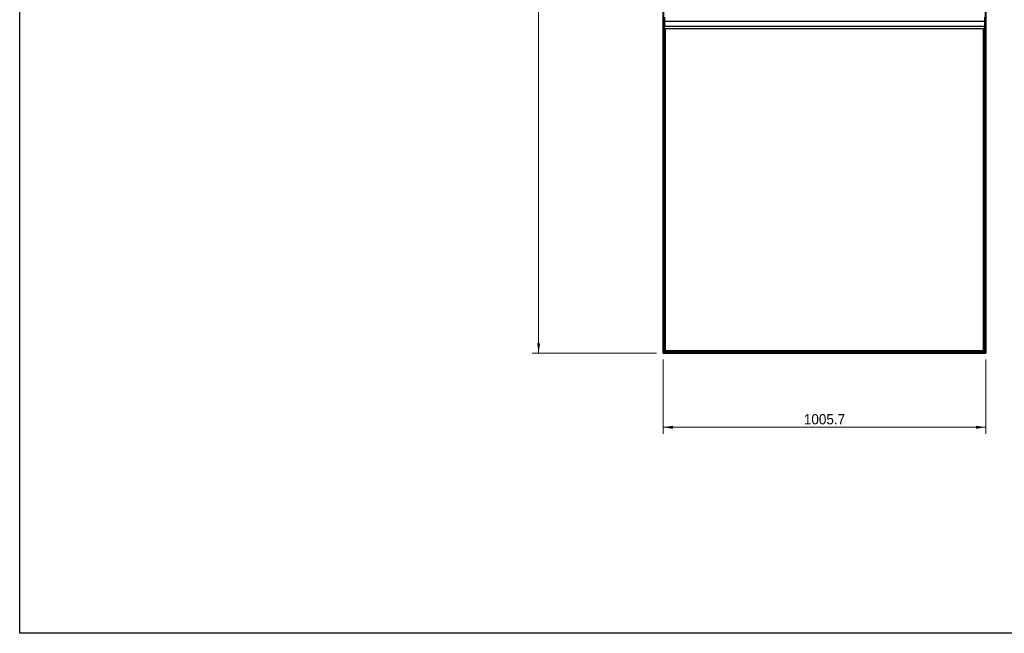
# Model space of a CAD drawing. Header units: millimetres. Extents: x 130 to 5859, y 139 to 4070.
# Tile 1 of 3: x 130 to 3197, y 140 to 2050. Entities that reach past the tile are written whole.
import ezdxf

# ---------------------------------------------------------------- set-up
doc = ezdxf.new("R2010")
doc.units = ezdxf.units.MM
doc.header["$LTSCALE"] = 20
doc.layers.add('1轮廓实线层', color=7, linetype='Continuous')
doc.styles.add('SLDTEXTSTYLE2', font='ARIAL.TTF', dxfattribs={"width": 0.948})
doc.styles.add('SLDTEXTSTYLE3', font='ARIALBD.TTF', dxfattribs={"width": 0.948})
doc.dimstyles.new('SLDDIMSTYLE0', dxfattribs={"dimtxt": 30.819824, "dimasz": 30.819824, "dimexe": 0, "dimexo": 0.0625, "dimgap": 7.704956, "dimtad": 1, "dimdec": 1, "dimrnd": 1e-09, "dimzin": 4, "dimdsep": 46, "dimtxsty": 'SLDTEXTSTYLE3', "dimsah": 1, "dimcen": 0.09, "dimadec": 0, "dimazin": 1, "dimtfac": 1, "dimtdec": 1, "dimtofl": 0, "dimtmove": 0, "dimatfit": 3, "dimfxl": 1, "dimfrac": 2, "dimtolj": 1, "dimtzin": 12, "dimarcsym": 0})
doc.dimstyles.new('SLDDIMSTYLE1', dxfattribs={"dimtxt": 30.819824, "dimasz": 30.819824, "dimexe": 0, "dimexo": 0.0625, "dimgap": 7.704956, "dimtad": 1, "dimdec": 1, "dimrnd": 1e-09, "dimzin": 12, "dimdsep": 46, "dimtxsty": 'SLDTEXTSTYLE3', "dimsah": 1, "dimcen": 0.09, "dimadec": 0, "dimazin": 3, "dimtfac": 1, "dimtdec": 1, "dimtofl": 0, "dimtmove": 0, "dimatfit": 3, "dimfxl": 1, "dimfrac": 2, "dimtolj": 1, "dimtzin": 12, "dimarcsym": 0})

# ---------------------------------------------------------------- blocks, each defined once
blk = doc.blocks.new('_D')
at = {"color": 7, "linetype": 'Continuous', "lineweight": 18}
for p, q in [((2114.3, 3412.3), (1726.9, 3412.3)), ((1746.9, 3412.3), (1746.9, 1012.3)), ((2114.3, 1012.3), (1726.9, 1012.3))]:
    blk.add_line(p, q, dxfattribs=at)
for points in [[(1746.9, 3412.3), (1742.1, 3381.5), (1751.6, 3381.5)], [(1746.9, 1012.3), (1751.6, 1043.2), (1742.1, 1043.2)]]:
    blk.add_solid(points, dxfattribs=at)
at = {"color": 7, "linetype": 'Continuous', "lineweight": 18, "insert": (1706, 2224.4), "char_height": 31.75, "attachment_point": 1, "rotation": 90, "style": 'SLDTEXTSTYLE2'}
blk.add_mtext('2400.0', dxfattribs=at)
blk = doc.blocks.new('_D_1')
at = {"color": 7, "linetype": 'Continuous', "lineweight": 18}
for p, q in [((2134.3, 992.3), (2134.3, 761.4)), ((3140.1, 992.3), (3140.1, 761.4)), ((2134.3, 781.4), (3140.1, 781.4))]:
    blk.add_line(p, q, dxfattribs=at)
for points in [[(2134.3, 781.4), (2165.1, 776.6), (2165.1, 786.1)], [(3140.1, 781.4), (3109.2, 786.1), (3109.2, 776.6)]]:
    blk.add_solid(points, dxfattribs=at)
at = {"color": 7, "linetype": 'Continuous', "lineweight": 18, "insert": (2573, 822.3), "char_height": 31.75, "attachment_point": 1, "style": 'SLDTEXTSTYLE2'}
blk.add_mtext('1005.7', dxfattribs=at)

msp = doc.modelspace()

# ---------------------------------------------------------------- linework, layer by layer
at = {"color": 7, "linetype": 'Continuous', "lineweight": 25}
for p, q in [((130.48, 140), (130.48, 4070)), ((5806.63, 140), (130.48, 140))]:
    msp.add_line(p, q, dxfattribs=at)
at = {"layer": '1轮廓实线层'}
for p, q in [((2134.33, 3412.34), (2134.33, 1012.34)), ((2134.68, 1012.69), (2134.68, 3411.99)), ((2135.48, 3411.19), (2135.48, 1013.49)), ((2135.83, 1013.84), (2135.83, 3410.84)), ((3138.57, 3410.84), (3138.57, 1013.84)), ((3138.92, 1013.49), (3138.92, 3411.19)), ((3139.72, 3411.99), (3139.72, 1012.69)), ((3140.07, 1012.34), (3140.07, 3412.34)), ((2136.2, 2057.85), (2136.2, 2048.03)), ((2139.2, 2057.85), (2139.2, 2048.03)), ((3135.2, 2057.85), (3135.2, 2048.03)), ((3138.2, 2057.85), (3138.2, 2048.03)), ((2135.83, 2042.54), (2136.2, 2042.54)), ((2136.2, 2030.14), (2135.83, 2030.14)), ((2139.2, 2048.03), (2136.2, 2048.03)), ((2136.2, 2048.03), (2136.2, 2028.03)), ((2139.2, 2028.03), (2136.2, 2028.03)), ((2136.2, 2017.86), (2136.2, 2028.03)), ((2139.2, 2048.03), (2139.2, 2028.03)), ((2139.2, 2045.46), (3135.2, 2045.46)), ((2139.2, 2030.46), (3135.2, 2030.46)), ((2139.2, 2017.86), (2139.2, 2028.03)), ((3138.2, 2048.03), (3135.2, 2048.03)), ((3135.2, 2048.03), (3135.2, 2028.03)), ((3138.2, 2028.03), (3135.2, 2028.03)), ((3135.2, 2017.86), (3135.2, 2028.03)), ((3138.2, 2048.03), (3138.2, 2028.03)), ((3138.57, 2042.54), (3138.2, 2042.54)), ((3138.2, 2030.14), (3138.57, 2030.14)), ((3138.2, 2017.86), (3138.2, 2028.03)), ((2135.83, 2010.54), (2136.2, 2010.54)), ((2136.2, 1998.14), (2135.83, 1998.14)), ((2139.2, 2017.86), (2136.2, 2017.86)), ((2136.2, 2017.86), (2136.2, 2013.46)), ((2139.2, 2013.46), (2136.2, 2013.46)), ((2136.2, 2013.46), (2136.2, 2009.89)), ((2139.2, 2009.89), (2136.2, 2009.89)), ((2136.2, 1974.72), (2136.2, 2009.89)), ((2139.2, 2017.86), (2139.2, 2013.46)), ((2139.2, 2013.46), (2139.2, 2009.89)), ((2139.2, 2010.54), (2139.58, 2010.54)), ((2139.2, 1974.72), (2139.2, 2009.89)), ((2139.58, 1998.14), (2139.2, 1998.14)), ((2139.58, 2022.83), (3135.2, 2022.83)), ((2139.58, 2022.83), (2139.58, 1017.59)), ((2139.93, 1017.94), (2139.58, 2022.83)), ((2141.08, 2022.83), (2140.73, 1018.74)), ((2141.08, 1019.09), (2141.08, 2022.83)), ((2141.78, 1019.79), (2141.78, 2022.83)), ((3132.62, 1019.79), (3132.62, 2022.83)), ((3133.32, 2022.83), (3133.32, 1019.09)), ((3133.67, 1018.74), (3133.32, 2022.83)), ((3134.82, 2022.83), (3134.47, 1017.94)), ((3134.82, 1017.59), (3134.82, 2022.83)), ((3135.2, 2010.54), (3134.82, 2010.54)), ((3134.82, 1998.14), (3135.2, 1998.14)), ((3138.2, 2017.86), (3135.2, 2017.86)), ((3135.2, 2017.86), (3135.2, 2013.46)), ((3138.2, 2013.46), (3135.2, 2013.46)), ((3135.2, 2013.46), (3135.2, 2009.89)), ((3138.2, 2009.89), (3135.2, 2009.89)), ((3135.2, 1974.72), (3135.2, 2009.89)), ((3138.2, 2017.86), (3138.2, 2013.46)), ((3138.2, 2013.46), (3138.2, 2009.89)), ((3138.57, 2010.54), (3138.2, 2010.54)), ((3138.2, 1974.72), (3138.2, 2009.89)), ((3138.2, 1998.14), (3138.57, 1998.14)), ((2135.83, 1978.54), (2136.2, 1978.54)), ((2139.58, 1966.14), (2135.83, 1966.14)), ((2139.2, 1974.72), (2136.2, 1974.72)), ((2136.2, 1974.72), (2136.2, 1971.14)), ((2139.2, 1971.14), (2136.2, 1971.14)), ((2139.2, 1978.54), (2139.58, 1978.54)), ((2139.2, 1974.72), (2139.2, 1971.14)), ((3135.2, 1978.54), (3134.82, 1978.54)), ((3134.82, 1966.14), (3138.57, 1966.14)), ((3138.2, 1974.72), (3135.2, 1974.72)), ((3135.2, 1974.72), (3135.2, 1971.14)), ((3138.2, 1971.14), (3135.2, 1971.14)), ((3138.57, 1978.54), (3138.2, 1978.54)), ((3138.2, 1974.72), (3138.2, 1971.14)), ((2135.83, 1946.54), (2139.58, 1946.54)), ((2139.58, 1934.14), (2135.83, 1934.14)), ((3138.57, 1946.54), (3134.82, 1946.54)), ((3134.82, 1934.14), (3138.57, 1934.14)), ((2135.83, 1914.54), (2139.58, 1914.54)), ((2139.58, 1902.14), (2135.83, 1902.14)), ((3138.57, 1914.54), (3134.82, 1914.54)), ((3134.82, 1902.14), (3138.57, 1902.14)), ((2135.83, 1882.54), (2139.58, 1882.54)), ((3138.57, 1882.54), (3134.82, 1882.54)), ((2139.58, 1870.14), (2135.83, 1870.14)), ((2135.83, 1850.54), (2139.58, 1850.54)), ((3134.82, 1870.14), (3138.57, 1870.14)), ((3138.57, 1850.54), (3134.82, 1850.54)), ((2139.58, 1838.14), (2135.83, 1838.14)), ((2135.83, 1818.54), (2139.58, 1818.54)), ((3134.82, 1838.14), (3138.57, 1838.14)), ((3138.57, 1818.54), (3134.82, 1818.54)), ((2139.58, 1806.14), (2135.83, 1806.14)), ((2135.83, 1786.54), (2139.58, 1786.54)), ((3134.82, 1806.14), (3138.57, 1806.14)), ((3138.57, 1786.54), (3134.82, 1786.54)), ((2139.58, 1774.14), (2135.83, 1774.14)), ((2135.83, 1754.54), (2139.58, 1754.54)), ((3134.82, 1774.14), (3138.57, 1774.14)), ((3138.57, 1754.54), (3134.82, 1754.54)), ((2139.58, 1742.14), (2135.83, 1742.14)), ((2135.83, 1722.54), (2139.58, 1722.54)), ((3134.82, 1742.14), (3138.57, 1742.14)), ((3138.57, 1722.54), (3134.82, 1722.54)), ((2139.58, 1710.14), (2135.83, 1710.14)), ((2135.83, 1690.54), (2139.58, 1690.54)), ((3134.82, 1710.14), (3138.57, 1710.14)), ((3138.57, 1690.54), (3134.82, 1690.54)), ((2139.58, 1678.14), (2135.83, 1678.14)), ((2135.83, 1658.54), (2139.58, 1658.54)), ((3134.82, 1678.14), (3138.57, 1678.14)), ((3138.57, 1658.54), (3134.82, 1658.54)), ((2139.58, 1646.14), (2135.83, 1646.14)), ((2135.83, 1626.54), (2139.58, 1626.54)), ((3134.82, 1646.14), (3138.57, 1646.14)), ((3138.57, 1626.54), (3134.82, 1626.54)), ((2139.58, 1614.14), (2135.83, 1614.14)), ((3134.82, 1614.14), (3138.57, 1614.14)), ((2135.83, 1594.54), (2139.58, 1594.54)), ((2139.58, 1582.14), (2135.83, 1582.14)), ((3138.57, 1594.54), (3134.82, 1594.54)), ((3134.82, 1582.14), (3138.57, 1582.14)), ((2135.83, 1562.54), (2139.58, 1562.54)), ((2139.58, 1550.14), (2135.83, 1550.14)), ((3138.57, 1562.54), (3134.82, 1562.54)), ((3134.82, 1550.14), (3138.57, 1550.14)), ((2135.83, 1530.54), (2139.58, 1530.54)), ((2139.58, 1518.14), (2135.83, 1518.14)), ((3138.57, 1530.54), (3134.82, 1530.54)), ((3134.82, 1518.14), (3138.57, 1518.14)), ((2135.83, 1498.54), (2139.58, 1498.54)), ((2139.58, 1486.14), (2135.83, 1486.14)), ((3138.57, 1498.54), (3134.82, 1498.54)), ((3134.82, 1486.14), (3138.57, 1486.14)), ((2135.83, 1466.54), (2139.58, 1466.54)), ((2139.58, 1454.14), (2135.83, 1454.14)), ((3138.57, 1466.54), (3134.82, 1466.54)), ((3134.82, 1454.14), (3138.57, 1454.14)), ((2135.83, 1434.54), (2139.58, 1434.54)), ((2139.58, 1422.14), (2135.83, 1422.14)), ((3138.57, 1434.54), (3134.82, 1434.54)), ((3134.82, 1422.14), (3138.57, 1422.14)), ((2135.83, 1402.54), (2139.58, 1402.54)), ((2139.58, 1390.14), (2135.83, 1390.14)), ((3138.57, 1402.54), (3134.82, 1402.54)), ((3134.82, 1390.14), (3138.57, 1390.14)), ((2135.83, 1370.54), (2139.58, 1370.54)), ((2139.58, 1358.14), (2135.83, 1358.14)), ((3138.57, 1370.54), (3134.82, 1370.54)), ((3134.82, 1358.14), (3138.57, 1358.14)), ((2135.83, 1338.54), (2139.58, 1338.54)), ((2139.58, 1326.14), (2135.83, 1326.14)), ((3138.57, 1338.54), (3134.82, 1338.54)), ((3134.82, 1326.14), (3138.57, 1326.14)), ((2135.83, 1306.54), (2139.58, 1306.54)), ((2139.58, 1294.14), (2135.83, 1294.14)), ((3138.57, 1306.54), (3134.82, 1306.54)), ((3134.82, 1294.14), (3138.57, 1294.14)), ((2135.83, 1274.54), (2139.58, 1274.54)), ((2139.58, 1262.14), (2135.83, 1262.14)), ((3138.57, 1274.54), (3134.82, 1274.54)), ((3134.82, 1262.14), (3138.57, 1262.14)), ((2135.83, 1242.54), (2139.58, 1242.54)), ((2139.58, 1230.14), (2135.83, 1230.14)), ((3138.57, 1242.54), (3134.82, 1242.54)), ((3134.82, 1230.14), (3138.57, 1230.14)), ((2135.83, 1210.54), (2139.58, 1210.54)), ((2139.58, 1198.14), (2135.83, 1198.14)), ((3138.57, 1210.54), (3134.82, 1210.54)), ((3134.82, 1198.14), (3138.57, 1198.14)), ((2135.83, 1178.54), (2139.58, 1178.54)), ((2139.58, 1166.14), (2135.83, 1166.14)), ((3138.57, 1178.54), (3134.82, 1178.54)), ((3134.82, 1166.14), (3138.57, 1166.14)), ((2135.83, 1146.54), (2139.58, 1146.54)), ((3138.57, 1146.54), (3134.82, 1146.54)), ((2139.58, 1134.14), (2135.83, 1134.14)), ((2135.83, 1114.54), (2139.58, 1114.54)), ((3134.82, 1134.14), (3138.57, 1134.14)), ((3138.57, 1114.54), (3134.82, 1114.54)), ((2139.58, 1102.14), (2135.83, 1102.14)), ((2135.83, 1082.54), (2139.58, 1082.54)), ((3134.82, 1102.14), (3138.57, 1102.14)), ((3138.57, 1082.54), (3134.82, 1082.54)), ((2139.58, 1070.14), (2135.83, 1070.14)), ((2135.83, 1050.54), (2139.58, 1050.54)), ((3134.82, 1070.14), (3138.57, 1070.14)), ((3138.57, 1050.54), (3134.82, 1050.54)), ((2134.33, 1012.34), (3140.07, 1012.34)), ((2135.48, 1013.49), (2134.68, 1012.69)), ((2134.68, 1012.69), (2135.48, 1013.49)), ((2134.68, 1012.69), (3139.72, 1012.69)), ((2135.48, 1013.49), (3138.92, 1013.49)), ((2139.58, 1038.14), (2135.83, 1038.14)), ((2135.83, 1018.54), (2139.58, 1018.54)), ((2139.58, 1017.59), (2135.83, 1013.84)), ((2139.58, 1017.59), (2135.83, 1013.84)), ((2135.83, 1013.84), (3138.57, 1013.84)), ((2139.58, 1017.59), (3134.82, 1017.59)), ((2140.73, 1018.74), (2139.93, 1017.94)), ((2139.93, 1017.94), (2140.73, 1018.74)), ((2139.93, 1017.94), (3134.47, 1017.94)), ((2140.73, 1018.74), (3133.67, 1018.74)), ((2141.78, 1019.79), (2141.08, 1019.09)), ((2141.78, 1019.79), (2141.08, 1019.09)), ((2141.08, 1019.09), (3133.32, 1019.09)), ((3132.62, 1019.79), (2141.78, 1019.79)), ((3132.62, 1019.79), (3133.32, 1019.09)), ((3132.62, 1019.79), (3133.32, 1019.09)), ((3133.67, 1018.74), (3134.47, 1017.94)), ((3134.47, 1017.94), (3133.67, 1018.74)), ((3134.82, 1038.14), (3138.57, 1038.14)), ((3138.57, 1018.54), (3134.82, 1018.54)), ((3134.82, 1017.59), (3138.57, 1013.84)), ((3134.82, 1017.59), (3138.57, 1013.84)), ((3138.92, 1013.49), (3139.72, 1012.69)), ((3139.72, 1012.69), (3138.92, 1013.49))]:
    msp.add_line(p, q, dxfattribs=at)
for points in [[(2134.68, 1012.69), (2134.64, 1012.65), (2134.59, 1012.61), (2134.51, 1012.52), (2134.47, 1012.48), (2134.4, 1012.41), (2134.37, 1012.39), (2134.34, 1012.35), (2134.33, 1012.34), (2134.33, 1012.34)], [(2134.68, 1012.69), (2134.64, 1012.65), (2134.59, 1012.61), (2134.51, 1012.52), (2134.47, 1012.48), (2134.4, 1012.41), (2134.37, 1012.39), (2134.34, 1012.35), (2134.33, 1012.34), (2134.33, 1012.34)], [(2135.83, 1013.84), (2135.83, 1013.84), (2135.82, 1013.84), (2135.79, 1013.8), (2135.76, 1013.78), (2135.69, 1013.71), (2135.65, 1013.67), (2135.56, 1013.58), (2135.52, 1013.54), (2135.48, 1013.49)], [(2135.83, 1013.84), (2135.83, 1013.84), (2135.82, 1013.84), (2135.79, 1013.8), (2135.76, 1013.78), (2135.69, 1013.71), (2135.65, 1013.67), (2135.56, 1013.58), (2135.52, 1013.54), (2135.48, 1013.49)], [(2139.93, 1017.94), (2139.89, 1017.9), (2139.84, 1017.86), (2139.76, 1017.77), (2139.72, 1017.73), (2139.65, 1017.66), (2139.62, 1017.64), (2139.59, 1017.6), (2139.58, 1017.59), (2139.58, 1017.59)], [(2139.93, 1017.94), (2139.89, 1017.9), (2139.84, 1017.86), (2139.76, 1017.77), (2139.72, 1017.73), (2139.65, 1017.66), (2139.62, 1017.64), (2139.59, 1017.6), (2139.58, 1017.59), (2139.58, 1017.59)], [(2141.08, 1019.09), (2141.08, 1019.09), (2141.07, 1019.09), (2141.04, 1019.05), (2141.01, 1019.03), (2140.94, 1018.96), (2140.9, 1018.92), (2140.81, 1018.83), (2140.77, 1018.79), (2140.73, 1018.74)], [(2141.08, 1019.09), (2141.08, 1019.09), (2141.07, 1019.09), (2141.04, 1019.05), (2141.01, 1019.03), (2140.94, 1018.96), (2140.9, 1018.92), (2140.81, 1018.83), (2140.77, 1018.79), (2140.73, 1018.74)], [(3133.32, 1019.09), (3133.32, 1019.09), (3133.33, 1019.09), (3133.36, 1019.05), (3133.39, 1019.03), (3133.46, 1018.96), (3133.5, 1018.92), (3133.58, 1018.83), (3133.63, 1018.79), (3133.67, 1018.74)], [(3133.32, 1019.09), (3133.32, 1019.09), (3133.33, 1019.09), (3133.36, 1019.05), (3133.39, 1019.03), (3133.46, 1018.96), (3133.5, 1018.92), (3133.58, 1018.83), (3133.63, 1018.79), (3133.67, 1018.74)], [(3134.47, 1017.94), (3134.51, 1017.9), (3134.55, 1017.86), (3134.64, 1017.77), (3134.68, 1017.73), (3134.75, 1017.66), (3134.78, 1017.64), (3134.81, 1017.6), (3134.82, 1017.59), (3134.82, 1017.59)], [(3134.47, 1017.94), (3134.51, 1017.9), (3134.55, 1017.86), (3134.64, 1017.77), (3134.68, 1017.73), (3134.75, 1017.66), (3134.78, 1017.64), (3134.81, 1017.6), (3134.82, 1017.59), (3134.82, 1017.59)], [(3138.57, 1013.84), (3138.57, 1013.84), (3138.58, 1013.84), (3138.61, 1013.8), (3138.64, 1013.78), (3138.71, 1013.71), (3138.75, 1013.67), (3138.83, 1013.58), (3138.88, 1013.54), (3138.92, 1013.49)], [(3138.57, 1013.84), (3138.57, 1013.84), (3138.58, 1013.84), (3138.61, 1013.8), (3138.64, 1013.78), (3138.71, 1013.71), (3138.75, 1013.67), (3138.83, 1013.58), (3138.88, 1013.54), (3138.92, 1013.49)], [(3139.72, 1012.69), (3139.76, 1012.65), (3139.8, 1012.61), (3139.89, 1012.52), (3139.93, 1012.48), (3140, 1012.41), (3140.03, 1012.39), (3140.06, 1012.35), (3140.07, 1012.34), (3140.07, 1012.34)], [(3139.72, 1012.69), (3139.76, 1012.65), (3139.8, 1012.61), (3139.89, 1012.52), (3139.93, 1012.48), (3140, 1012.41), (3140.03, 1012.39), (3140.06, 1012.35), (3140.07, 1012.34), (3140.07, 1012.34)]]:
    msp.add_open_spline(points, degree=3, knots=[0, 0, 0, 0, 0.25, 0.25, 0.5, 0.5, 0.75, 0.75, 1, 1, 1, 1], dxfattribs=at)

# ---------------------------------------------------------------- dimensions: what is measured, and where the dimension line sits
at = {"color": 7, "linetype": 'Continuous', "lineweight": 18}
dim = msp.add_linear_dim(base=(1746.89, 1012.34), p1=(2134.33, 3412.34), p2=(2134.33, 1012.34), angle=90, dimstyle='SLDDIMSTYLE0', dxfattribs=at)
dim.commit()
dim.dimension.update_dxf_attribs({"geometry": '_D', "text_midpoint": (1746.89, 2289.09), "dimtype": 160})
dim = msp.add_linear_dim(base=(3140.07, 781.38), p1=(2134.33, 1012.34), p2=(3140.07, 1012.34), dimstyle='SLDDIMSTYLE1', dxfattribs=at)
dim.commit()
dim.dimension.update_dxf_attribs({"geometry": '_D_1', "text_midpoint": (2637.64, 781.38), "dimtype": 160})

doc.saveas('drawing.dxf')
